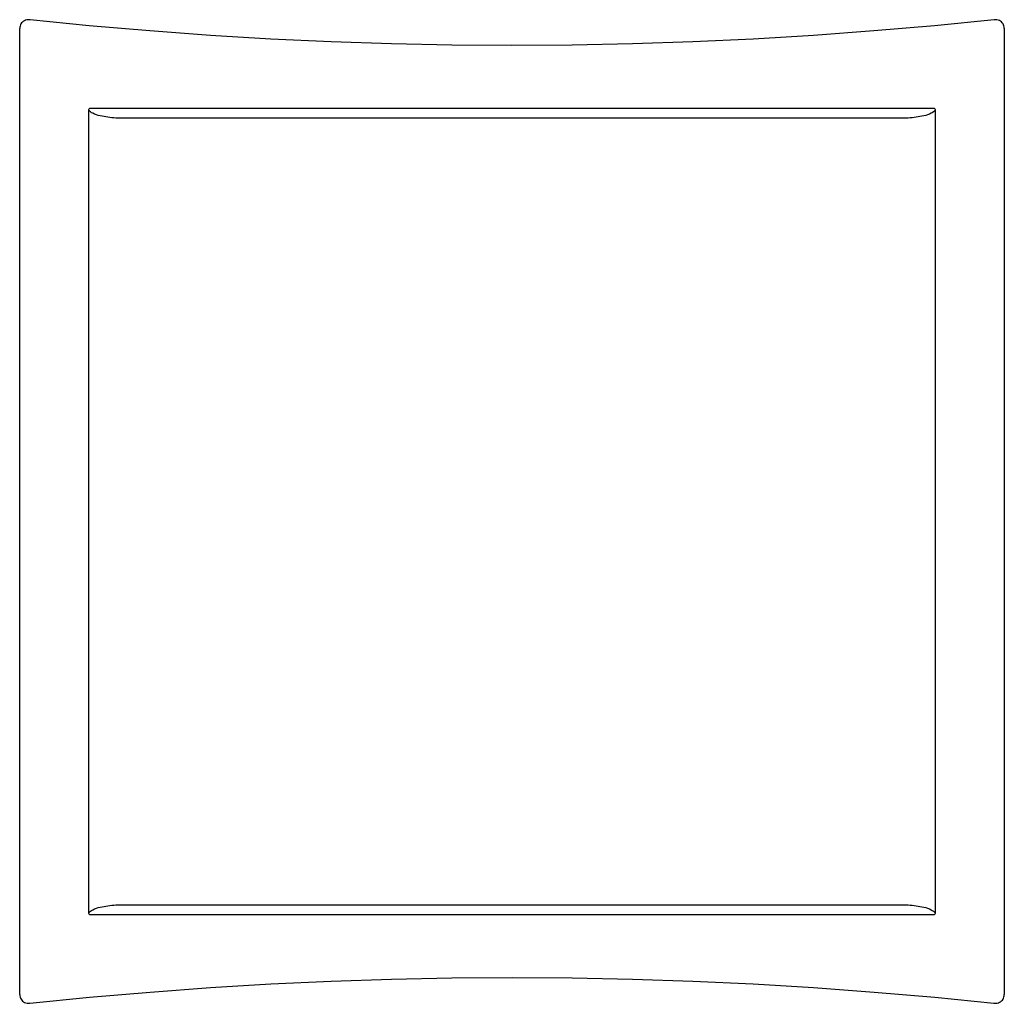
# Model space of a CAD drawing. Header units: millimetres. Extents: x 3991.8754 to 3991.9744, y 1758.2986 to 1758.3976.
import ezdxf

# ---------------------------------------------------------------- set-up
doc = ezdxf.new("R2010")
doc.units = ezdxf.units.MM
doc.layers.add('SANINDUSA', color=3, linetype='Continuous')

msp = doc.modelspace()

# ---------------------------------------------------------------- linework, layer by layer
at = {"layer": 'SANINDUSA'}
for p, q in [((3991.875377, 1758.299522), (3991.875377, 1758.396715)), ((3991.974439, 1758.396715), (3991.974439, 1758.299522)), ((3991.882403, 1758.388687), (3991.96741, 1758.388687)), ((3991.882335, 1758.307743), (3991.882335, 1758.388495)), ((3991.963985, 1758.387685), (3991.885828, 1758.387685)), ((3991.967478, 1758.388495), (3991.967478, 1758.307743)), ((3991.885828, 1758.308552), (3991.963985, 1758.308552)), ((3991.967411, 1758.307551), (3991.882403, 1758.307551))]:
    msp.add_line(p, q, dxfattribs=at)
for points in [[(3991.876417, 1758.397595), (3991.876386, 1758.397598), (3991.876241, 1758.3976), (3991.876103, 1758.397584), (3991.875974, 1758.397551), (3991.875854, 1758.397502), (3991.875747, 1758.397439), (3991.875652, 1758.397363), (3991.87557, 1758.397275), (3991.875503, 1758.397179), (3991.875449, 1758.397075), (3991.875409, 1758.396961), (3991.875385, 1758.396839), (3991.875377, 1758.396715)], [(3991.967431, 1758.396997), (3991.961327, 1758.396467), (3991.955237, 1758.396019), (3991.949158, 1758.395654), (3991.943087, 1758.395371), (3991.937021, 1758.395168), (3991.93096, 1758.395047), (3991.924901, 1758.395007), (3991.918842, 1758.395047), (3991.912781, 1758.395169), (3991.906715, 1758.395371), (3991.900644, 1758.395655), (3991.894565, 1758.39602), (3991.888475, 1758.396468), (3991.882371, 1758.396998), (3991.876417, 1758.397595)], [(3991.974439, 1758.396715), (3991.974429, 1758.39685), (3991.974403, 1758.396971), (3991.974363, 1758.397084), (3991.974308, 1758.397187), (3991.974239, 1758.397282), (3991.974157, 1758.397369), (3991.974061, 1758.397444), (3991.973952, 1758.397506), (3991.973832, 1758.397554), (3991.973702, 1758.397586), (3991.973564, 1758.397601), (3991.973419, 1758.397597), (3991.967431, 1758.396997)], [(3991.882384, 1758.299241), (3991.888488, 1758.299771), (3991.894578, 1758.300218), (3991.900657, 1758.300584), (3991.906728, 1758.300867), (3991.912794, 1758.301069), (3991.918855, 1758.301191), (3991.924914, 1758.301231), (3991.930973, 1758.30119), (3991.937034, 1758.301069), (3991.9431, 1758.300867), (3991.949171, 1758.300583), (3991.95525, 1758.300218), (3991.96134, 1758.29977), (3991.967444, 1758.299239), (3991.973399, 1758.298643)], [(3991.875377, 1758.299522), (3991.875386, 1758.299388), (3991.875412, 1758.299266), (3991.875453, 1758.299153), (3991.875509, 1758.299049), (3991.875578, 1758.298953), (3991.875661, 1758.298867), (3991.875757, 1758.298792), (3991.875865, 1758.298731), (3991.875985, 1758.298683), (3991.876114, 1758.298651), (3991.876252, 1758.298637), (3991.876397, 1758.298641), (3991.882384, 1758.299241)], [(3991.973399, 1758.298643), (3991.973429, 1758.29864), (3991.973574, 1758.298638), (3991.973712, 1758.298653), (3991.973841, 1758.298687), (3991.973961, 1758.298736), (3991.974069, 1758.298799), (3991.974163, 1758.298875), (3991.974245, 1758.298962), (3991.974313, 1758.299058), (3991.974367, 1758.299163), (3991.974406, 1758.299277), (3991.974431, 1758.299399), (3991.974439, 1758.299522)]]:
    msp.add_lwpolyline(points, dxfattribs=at)
for points, knots in [([(3991.882335, 1758.388495), (3991.882335, 1758.388547), (3991.882349, 1758.388619), (3991.882391, 1758.388675), (3991.882403, 1758.388687)], [0, 0, 0, 0, 0.748904, 1, 1, 1, 1]), ([(3991.96741, 1758.388687), (3991.967422, 1758.388675), (3991.967464, 1758.388619), (3991.967478, 1758.388546), (3991.967478, 1758.388495)], [0, 0, 0, 0, 0.251103, 1, 1, 1, 1]), ([(3991.882727, 1758.388186), (3991.882653, 1758.388224), (3991.882508, 1758.388308), (3991.882381, 1758.388424), (3991.882335, 1758.388495)], [0, 0, 0, 0, 0.495633, 1, 1, 1, 1]), ([(3991.885828, 1758.387685), (3991.885564, 1758.387685), (3991.885036, 1758.3877), (3991.884248, 1758.387772), (3991.88347, 1758.387909), (3991.882962, 1758.388069), (3991.882727, 1758.388186)], [0, 0, 0, 0, 0.250692, 0.500618, 0.750078, 1, 1, 1, 1]), ([(3991.967087, 1758.388186), (3991.966851, 1758.388069), (3991.966344, 1758.387909), (3991.965566, 1758.387772), (3991.964777, 1758.3877), (3991.96425, 1758.387685), (3991.963985, 1758.387685)], [0, 0, 0, 0, 0.249922, 0.499382, 0.749308, 1, 1, 1, 1]), ([(3991.967478, 1758.388495), (3991.967432, 1758.388424), (3991.967305, 1758.388308), (3991.967161, 1758.388224), (3991.967087, 1758.388186)], [0, 0, 0, 0, 0.50436, 1, 1, 1, 1]), ([(3991.882727, 1758.308051), (3991.882962, 1758.308169), (3991.88347, 1758.308329), (3991.884248, 1758.308465), (3991.885036, 1758.308538), (3991.885564, 1758.308552), (3991.885828, 1758.308552)], [0, 0, 0, 0, 0.249922, 0.499383, 0.749308, 1, 1, 1, 1]), ([(3991.963985, 1758.308552), (3991.96425, 1758.308552), (3991.964777, 1758.308538), (3991.965566, 1758.308465), (3991.966344, 1758.308329), (3991.966851, 1758.308169), (3991.967087, 1758.308051)], [0, 0, 0, 0, 0.250692, 0.500618, 0.750078, 1, 1, 1, 1]), ([(3991.882335, 1758.307743), (3991.882381, 1758.307813), (3991.882508, 1758.307929), (3991.882653, 1758.308014), (3991.882727, 1758.308051)], [0, 0, 0, 0, 0.504363, 1, 1, 1, 1]), ([(3991.882403, 1758.307551), (3991.882391, 1758.307563), (3991.882349, 1758.307619), (3991.882335, 1758.307691), (3991.882335, 1758.307743)], [0, 0, 0, 0, 0.251184, 1, 1, 1, 1]), ([(3991.967087, 1758.308051), (3991.967161, 1758.308014), (3991.967305, 1758.307929), (3991.967432, 1758.307813), (3991.967478, 1758.307743)], [0, 0, 0, 0, 0.495623, 1, 1, 1, 1]), ([(3991.967478, 1758.307743), (3991.967478, 1758.307691), (3991.967463, 1758.30762), (3991.967423, 1758.307563), (3991.967411, 1758.307551)], [0, 0, 0, 0, 0.749038, 1, 1, 1, 1])]:
    msp.add_open_spline(points, degree=3, knots=knots, dxfattribs=at)

doc.saveas('drawing.dxf')
